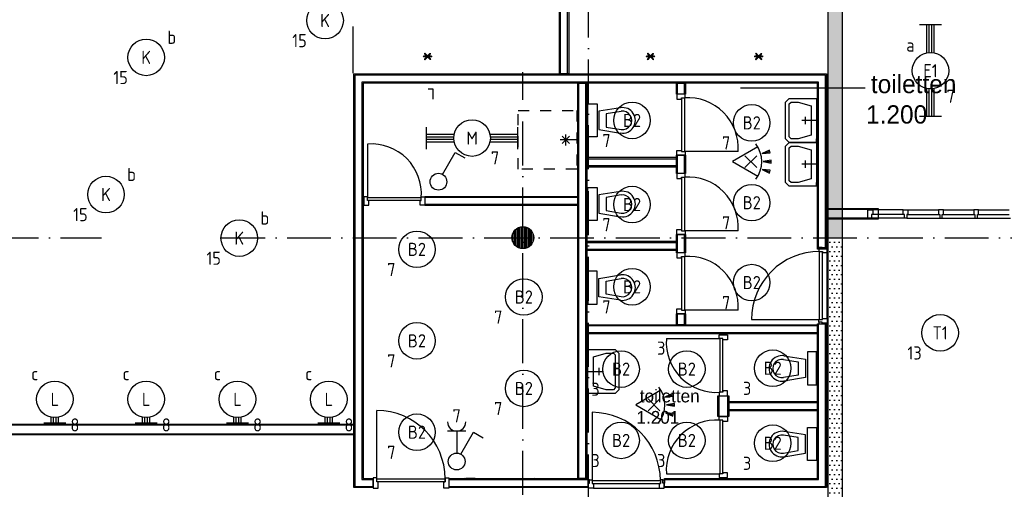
# Model space of a CAD drawing. Header units: millimetres. Extents: x 84333 to 240712, y -2244 to 84291.
# Tile 73 of 87: x 190631 to 204107, y 54336 to 60756. Entities that reach past the tile are written whole.
import ezdxf
from ezdxf.enums import TextEntityAlignment as Align

# ---------------------------------------------------------------- set-up
doc = ezdxf.new("R2010")
doc.units = ezdxf.units.MM
doc.header["$LTSCALE"] = 100
for name, pattern in [('DASHDOT', [9, 6, -1.5, 0, -1.5]), ('DASHED', [3, 1.5, -1.5]), ('HIDDEN', [9.525, 6.35, -3.175])]:
    doc.linetypes.add(name, pattern=pattern)
doc.layers.get('0').update_dxf_attribs({"linetype": 'CONTINUOUS'})
for name, color, linetype in [('AFDELING', 4, 'CONTINUOUS'), ('AL$1----_MAATVOERING', 7, 'CONTINUOUS'), ('AL$7----_STRAMIEN', 1, 'DASHDOT'), ('AL22----_BINNENWAND', 7, 'CONTINUOUS'), ('AL28----_KONSTRUKTIE', 3, 'CONTINUOUS'), ('AL32----_BINNENKOZ', 7, 'CONTINUOUS'), ('AL32----_DRAAIR', 7, 'CONTINUOUS'), ('AL32----_DRAAIRICHTING', 1, 'CONTINUOUS'), ('AL74----_INRSANITAIR', 7, 'CONTINUOUS'), ('ALXAA---_GEWBETON', 12, 'CONTINUOUS'), ('BOUW', 8, 'CONTINUOUS'), ('EB63101-_ATTRIB', 2, 'CONTINUOUS'), ('EB63102-_ATTRIB', 2, 'CONTINUOUS'), ('EL63101-_LICHT-ARM', 3, 'CONTINUOUS'), ('EL63102-_LICHT-SCH', 3, 'CONTINUOUS'), ('EL6441--_DATACOM', 3, 'CONTINUOUS'), ('EL6521--_BEWAKING', 3, 'CONTINUOUS'), ('GEBOUWLABEL', 4, 'CONTINUOUS'), ('KABELGGOOT1', 8, 'CONTINUOUS'), ('MAATV-SPARING', 1, 'CONTINUOUS')]:
    doc.layers.add(name, color=color, linetype=linetype)
doc.styles.add('1_8', font='ISO', dxfattribs={"height": 1.8})
doc.styles.add('BURO-025', font='BUROFONT.shx', dxfattribs={"height": 250})
doc.styles.get("Standard").update_dxf_attribs({"font": 'iso.shx'})
doc.styles.add('TECHNIC', font='technic_.ttf')
pattern_1 = [(8e-14, (39793.956, 199192.7), (31.75, 63.5), [0, -63.5])]

# ---------------------------------------------------------------- blocks, each defined once
blk = doc.blocks.new('EJ3T20')
at = {"color": 0}
for p, q in [((-6.25, -1.5), (-6.25, 1.5)), ((6.25, -1.5), (6.25, 1.5)), ((-6.25, 0.52), (-2.44, 0.52)), ((-6.25, 0.17), (-2.49, 0.17)), ((2.44, 0.52), (6.25, 0.52)), ((2.49, 0.17), (6.25, 0.17)), ((-6.25, -0.17), (-2.49, -0.17)), ((-6.25, -0.52), (-2.44, -0.52)), ((2.44, -0.52), (6.25, -0.52)), ((2.49, -0.17), (6.25, -0.17))]:
    blk.add_line(p, q, dxfattribs=at)
blk.add_circle((0, 0), 2.5, dxfattribs=at)
at = {"color": 0, "style": '1_8'}
for tag, flags, p in [('SCHAK', 8, (3.5, 2.75)), ('A_CODE', 8, (0, 0)), ('GROEP', 8, (-3.5, -2.75)), ('KAST', 9, (3.5, -2.75))]:
    blk.add_attdef(tag, text='', height=1.8, dxfattribs=dict(at, flags=flags)).set_placement(p, align=Align.MIDDLE)
blk = doc.blocks.new('ES3G00')
at = {"color": 0}
blk.add_circle((0, 0), 2.5, dxfattribs=at)
at = {"color": 0, "style": '1_8'}
for tag, flags, p in [('SCHAK', 8, (3.5, 2.75)), ('A_CODE', 8, (0, 0)), ('GROEP', 8, (-3.5, -2.75)), ('KAST', 9, (3.5, -2.75))]:
    blk.add_attdef(tag, text='', height=1.8, dxfattribs=dict(at, flags=flags)).set_placement(p, align=Align.MIDDLE)
blk = doc.blocks.new('ES652116')
for p, q in [((1.56, 1.09), (2.62, 1.37)), ((-0.81, -0.81), (0.81, 0.81)), ((0.81, -0.81), (-0.81, 0.81)), ((1.7, 0), (2.8, 0)), ((1.56, -1.09), (2.62, -1.37))]:
    blk.add_line(p, q)
blk.add_lwpolyline([(0.96, 2), (-2.5, 0), (0.96, -2)])
for points in [[(2.67, 1.18), (2.57, 1.56), (1.56, 1.09)], [(2.8, -0.2), (2.8, 0.2), (1.7, 0)], [(2.57, -1.56), (2.67, -1.18), (1.56, -1.09)]]:
    blk.add_lwpolyline(points, close=True)
blk.add_arc((-2.5, 0), 4, 322.8192, 37.1808)
at = {"style": '1_8'}
for tag, flags, p in [('SCHAK', 8, (3, 5.5)), ('KAST', 9, (-3, 0.5)), ('M_CODE', 9, (0, 0)), ('DOEL', 9, (-3, -2)), ('GROEP', 9, (-3, -4.5))]:
    blk.add_attdef(tag, text='', height=1.8, dxfattribs=dict(at, flags=flags)).set_placement(p, align=Align.MIDDLE_CENTER)
at = {"style": '1_8', "flags": 8}
blk.add_attdef('CODE', text='', height=1.8, dxfattribs=at).set_placement((0, 0), align=Align.MIDDLE)
blk = doc.blocks.new('SCHAK')
blk.add_lwpolyline([(0.58, 1), (2.31, 4), (3.61, 3.25)])
blk.add_circle((0, 0), 1.15)
at = {"style": '1_8'}
for tag, flags, p in [('SCHAK', 8, (3, 5.5)), ('KAST', 9, (-3, 0.5)), ('M_CODE', 9, (0, 0)), ('DOEL', 9, (-3, -2)), ('GROEP', 9, (-3, -4.5))]:
    blk.add_attdef(tag, text='', height=1.8, dxfattribs=dict(at, flags=flags)).set_placement(p, align=Align.MIDDLE_CENTER)
blk = doc.blocks.new('ES3W1A---ES3S1')
for p, q in [((1.25, 4.15), (-1.25, 4.15)), ((0, 4.15), (0, 1.15))]:
    blk.add_line(p, q)
blk.add_lwpolyline([(0.58, 1), (2.31, 4), (3.61, 3.25)])
blk.add_circle((0, 0), 1.15)
blk.add_arc((0, 5.4), 1.25, 180, 0)
at = {"style": '1_8', "flags": 9}
blk.add_attdef('VERMOGEN', text='', height=1.8, rotation=90, dxfattribs=at).set_placement((-2.5, 6.65), align=Align.MIDDLE)
at = {"style": '1_8', "width": 0.7, "flags": 8}
blk.add_attdef('TAL', text='', height=1.8, rotation=90, dxfattribs=at).set_placement((-2.5, 6.65), align=Align.MIDDLE)
at = {"style": '1_8'}
for tag, flags, p in [('SCHAK', 8, (3, 5.5)), ('KAST', 9, (-3, 0.5)), ('M_CODE', 9, (0, 0)), ('DOEL', 9, (-3, -2)), ('GROEP', 9, (-3, -4.5))]:
    blk.add_attdef(tag, text='', height=1.8, dxfattribs=dict(at, flags=flags)).set_placement(p, align=Align.MIDDLE_CENTER)
blk = doc.blocks.new('ES3G10')
for p, q in [((-3.25, -1.5), (-3.25, 1.5)), ((-3.25, 0.52), (-2.44, 0.52)), ((-3.25, 0.17), (-2.49, 0.17)), ((-3.25, -0.17), (-2.49, -0.17)), ((-3.25, -0.52), (-2.44, -0.52))]:
    blk.add_line(p, q)
blk.add_circle((0, 0), 2.5)
at = {"color": 6, "style": '1_8'}
for tag, flags, p in [('SCHAK', 8, (3.5, 2.75)), ('A_CODE', 8, (0, 0)), ('GROEP', 8, (-3.5, -2.75)), ('KAST', 9, (3.5, -2.75))]:
    blk.add_attdef(tag, text='', height=1.8, dxfattribs=dict(at, flags=flags)).set_placement(p, align=Align.MIDDLE)
blk = doc.blocks.new('A$C13e6995e')
at = {"layer": 'KABELGGOOT1'}
h = blk.add_hatch(dxfattribs=at)
h.set_pattern_fill('DOTS', color=256, scale=40, style=0)
h.set_pattern_definition(pattern_1)
h.paths.add_polyline_path([(117561, 68042), (117361, 68042), (117361, 61725), (117561, 61725)])
h.paths.add_polyline_path([(117561, 61725), (117361, 61725), (117361, 60006), (117561, 60006)])
h.paths.add_polyline_path([(117561, 69796), (117361, 69796), (117361, 68042), (117561, 68042)])
h = blk.add_hatch(dxfattribs=at)
h.set_pattern_fill('DOTS', color=256, scale=40, style=0)
h.set_pattern_definition(pattern_1)
h.paths.add_polyline_path([(117561, 60006), (117361, 60006), (117361, 57331), (117561, 57331)])
h.paths.add_polyline_path([(117561, 57331), (117361, 57331), (117361, 54515), (117561, 54515)])
at = {"layer": 'AL$1----_MAATVOERING', "color": 8}
for p, q in [((111956, 62051), (111889, 62051)), ((111956, 61912), (111956, 62051))]:
    blk.add_line(p, q, dxfattribs=at)
at = {"layer": 'AL$7----_STRAMIEN', "color": 1}
for p, q in [((93356, 60020), (107416, 60020)), ((109057, 60020), (133863, 60020))]:
    blk.add_line(p, q, dxfattribs=at)
for points in [[(114085, 56456), (114085, 79257)], [(113185, 56506), (113185, 62284)]]:
    blk.add_lwpolyline(points, dxfattribs=at)
at = {"layer": 'AL22----_BINNENWAND', "color": 8}
for p, q in [((113687, 62258), (113687, 68129)), ((113812, 68129), (113812, 62258)), ((110872, 62258), (117342, 62258)), ((110872, 56603), (110872, 62258)), ((110872, 62258), (111136, 62258)), ((117217, 62133), (110997, 62133)), ((111136, 62133), (110997, 62133)), ((110997, 62133), (110997, 56728)), ((113812, 62258), (113687, 62258)), ((113937, 56728), (113937, 62133)), ((113937, 62133), (114062, 62133)), ((114062, 62133), (114062, 56728)), ((115287, 61981), (115287, 62133)), ((115287, 62133), (115412, 62133)), ((115412, 62133), (115412, 61981)), ((117217, 59861), (117217, 62133)), ((117342, 62258), (117342, 59861)), ((115412, 61981), (115287, 61981)), ((115287, 61115), (114062, 61115)), ((114062, 61115), (114062, 60990)), ((115287, 60897), (115287, 61147)), ((115287, 61147), (115412, 61147)), ((115287, 60990), (115287, 61115)), ((115412, 61147), (115412, 60897)), ((114062, 60990), (115287, 60990)), ((115412, 60897), (115287, 60897)), ((111844, 60583), (111844, 60458)), ((111844, 60583), (113937, 60583)), ((113937, 60458), (111844, 60458)), ((117355, 60271), (117355, 60421)), ((117355, 60421), (118046, 60421)), ((118046, 60421), (118046, 60271)), ((118046, 60271), (117355, 60271)), ((114062, 59971), (115287, 59971)), ((114062, 59846), (114062, 59971)), ((115287, 59813), (115287, 60063)), ((115287, 60063), (115412, 60063)), ((115287, 59971), (115287, 59846)), ((115412, 60063), (115412, 59813)), ((115287, 59846), (114062, 59846)), ((117342, 59861), (117217, 59861)), ((115412, 59813), (115287, 59813)), ((115287, 58828), (115287, 58979)), ((115287, 58979), (115412, 58979)), ((115412, 58979), (115412, 58828)), ((114062, 58703), (114062, 58828)), ((114062, 58828), (117217, 58828)), ((115412, 58828), (115287, 58828)), ((117217, 56728), (117217, 58841)), ((117217, 58841), (117342, 58841)), ((117217, 58828), (117217, 58703)), ((117342, 58841), (117342, 56603)), ((117217, 58703), (114062, 58703)), ((115855, 57574), (115855, 57857)), ((115855, 57857), (116005, 57857)), ((116005, 57857), (116005, 57574)), ((116005, 57653), (116005, 57778)), ((116005, 57778), (117217, 57778)), ((117217, 57778), (117217, 57653)), ((116005, 57574), (115855, 57574)), ((117217, 57653), (116005, 57653)), ((98969, 57476), (110872, 57470)), ((110872, 57470), (110872, 57320)), ((110872, 57320), (98969, 57326)), ((111138, 56603), (110872, 56603)), ((110997, 56728), (111138, 56728)), ((111136, 56603), (111136, 56728)), ((112170, 56728), (112170, 56603)), ((114075, 56603), (112170, 56603)), ((112172, 56728), (114075, 56728)), ((112530, 56728), (112405, 56728)), ((114062, 56728), (113937, 56728)), ((114075, 56728), (114075, 56603)), ((115125, 56728), (117217, 56728)), ((115125, 56603), (115125, 56728)), ((117342, 56603), (115125, 56603))]:
    blk.add_line(p, q, dxfattribs=at)
at = {"layer": 'AL22----_BINNENWAND', "color": 8, "linetype": 'Continuous'}
for p, q in [((113702, 62258), (113702, 68129)), ((113797, 62258), (113797, 68129)), ((117327, 62243), (110887, 62243)), ((111136, 62243), (110887, 62243)), ((110887, 62243), (110887, 56618)), ((117232, 62148), (110982, 62148)), ((111136, 62148), (110982, 62148)), ((110982, 62148), (110982, 56713)), ((113952, 56728), (113952, 62133)), ((114047, 56728), (114047, 62133)), ((115302, 61981), (115302, 62133)), ((115397, 61981), (115397, 62133)), ((117232, 59861), (117232, 62148)), ((117327, 59861), (117327, 62243)), ((114062, 61100), (115287, 61100)), ((115302, 60897), (115302, 61147)), ((115397, 60897), (115397, 61147)), ((114062, 61005), (115287, 61005)), ((113937, 60568), (111844, 60568)), ((113937, 60473), (111844, 60473)), ((118046, 60406), (117355, 60406)), ((118046, 60286), (117355, 60286)), ((115302, 59813), (115302, 60063)), ((115397, 59813), (115397, 60063)), ((114062, 59956), (115287, 59956)), ((114062, 59861), (115287, 59861)), ((115302, 58828), (115302, 58979)), ((115397, 58828), (115397, 58979)), ((117217, 58813), (114062, 58813)), ((117232, 56713), (117232, 58841)), ((117327, 56618), (117327, 58841)), ((117217, 58718), (114062, 58718)), ((115870, 57574), (115870, 57857)), ((115990, 57574), (115990, 57857)), ((117217, 57763), (116005, 57763)), ((117217, 57668), (116005, 57668)), ((110872, 57455), (98969, 57461)), ((110872, 57335), (98969, 57341)), ((110887, 56618), (111136, 56618)), ((110982, 56713), (111136, 56713)), ((112170, 56713), (114075, 56713)), ((112172, 56618), (114075, 56618)), ((115125, 56713), (117232, 56713)), ((115125, 56618), (117327, 56618))]:
    blk.add_line(p, q, dxfattribs=at)
at = {"layer": 'AL22----_BINNENWAND', "color": 8, "linetype": 'HIDDEN'}
blk.add_line((110860, 62270), (110860, 68022), dxfattribs=at)
at = {"layer": 'AL28----_KONSTRUKTIE', "color": 8}
blk.add_circle((113185, 60020), 150, dxfattribs=at)
at = {"layer": 'AL32----_BINNENKOZ', "color": 8}
for p, q in [((115407, 61981), (115293, 61981)), ((115293, 61981), (115293, 61914)), ((115293, 61914), (115356, 61914)), ((115356, 61931), (115356, 61197)), ((115356, 61914), (115356, 61931)), ((115356, 61931), (115407, 61931)), ((115396, 61931), (115396, 61197)), ((115407, 61931), (115407, 61981)), ((115293, 61147), (115293, 61214)), ((115293, 61214), (115356, 61214)), ((115356, 61214), (115356, 61197)), ((115356, 61197), (115407, 61197)), ((115407, 61197), (115407, 61147)), ((115407, 61147), (115293, 61147)), ((115407, 60897), (115293, 60897)), ((115293, 60897), (115293, 60830)), ((115293, 60830), (115356, 60830)), ((115356, 60847), (115356, 60113)), ((115356, 60830), (115356, 60847)), ((115356, 60847), (115407, 60847)), ((115396, 60847), (115396, 60113)), ((115407, 60847), (115407, 60897)), ((111010, 60577), (111010, 60463)), ((111060, 60577), (111010, 60577)), ((111060, 60526), (111060, 60577)), ((111794, 60566), (111060, 60566)), ((111794, 60526), (111060, 60526)), ((111077, 60526), (111060, 60526)), ((111077, 60463), (111077, 60526)), ((111777, 60463), (111777, 60526)), ((111777, 60526), (111794, 60526)), ((111794, 60526), (111794, 60577)), ((111794, 60577), (111844, 60577)), ((111010, 60463), (111077, 60463)), ((111844, 60463), (111777, 60463)), ((117906, 60379), (117906, 60402)), ((117906, 60402), (117973, 60402)), ((117906, 60312), (117906, 60379)), ((117906, 60379), (117906, 60379)), ((118389, 60402), (117973, 60402)), ((117973, 60402), (117973, 60339)), ((118389, 60339), (118389, 60402)), ((118389, 60402), (118456, 60402)), ((118456, 60402), (118456, 60339)), ((118456, 60402), (118873, 60402)), ((118940, 60402), (118873, 60402)), ((118873, 60402), (118873, 60339)), ((118940, 60402), (119356, 60402)), ((118940, 60339), (118940, 60402)), ((119423, 60402), (119356, 60402)), ((119356, 60402), (119356, 60339)), ((119423, 60339), (119423, 60402)), ((119423, 60402), (119840, 60402)), ((117906, 60288), (117906, 60312)), ((117906, 60312), (117906, 60312)), ((117956, 60288), (117906, 60288)), ((117973, 60339), (117956, 60339)), ((117956, 60339), (117956, 60288)), ((118406, 60288), (117956, 60288)), ((118389, 60339), (117973, 60339)), ((118406, 60339), (118389, 60339)), ((118406, 60288), (118406, 60339)), ((118439, 60288), (118406, 60288)), ((118439, 60288), (118406, 60288)), ((118456, 60339), (118439, 60339)), ((118439, 60339), (118439, 60288)), ((118439, 60288), (118890, 60288)), ((118456, 60339), (118873, 60339)), ((118873, 60339), (118890, 60339)), ((118890, 60339), (118890, 60288)), ((118890, 60288), (118923, 60288)), ((118890, 60288), (118923, 60288)), ((118923, 60288), (118923, 60339)), ((118923, 60339), (118940, 60339)), ((118923, 60288), (119373, 60288)), ((118940, 60339), (119356, 60339)), ((119356, 60339), (119373, 60339)), ((119373, 60339), (119373, 60288)), ((119373, 60288), (119406, 60288)), ((119373, 60288), (119406, 60288)), ((119406, 60288), (119406, 60339)), ((119406, 60339), (119423, 60339)), ((119406, 60288), (119857, 60288)), ((119423, 60339), (119840, 60339)), ((115293, 60063), (115293, 60130)), ((115293, 60130), (115356, 60130)), ((115356, 60130), (115356, 60113)), ((115356, 60113), (115407, 60113)), ((115407, 60113), (115407, 60063)), ((115407, 60063), (115293, 60063)), ((117236, 59868), (117236, 59891)), ((117236, 59891), (117280, 59891)), ((117236, 59868), (117236, 59833)), ((117280, 59868), (117236, 59868)), ((117280, 59891), (117280, 59868)), ((117350, 59883), (117280, 59883)), ((117280, 59883), (117280, 59868)), ((117350, 59816), (117350, 59883)), ((115407, 59813), (115293, 59813)), ((115293, 59813), (115293, 59746)), ((115293, 59746), (115356, 59746)), ((115356, 59763), (115356, 59029)), ((115356, 59746), (115356, 59763)), ((115356, 59763), (115407, 59763)), ((115396, 59763), (115396, 59029)), ((115407, 59763), (115407, 59813)), ((117236, 59833), (117287, 59833)), ((117247, 58899), (117247, 59833)), ((117287, 59833), (117287, 59816)), ((117287, 58899), (117287, 59833)), ((117287, 59816), (117350, 59816)), ((115293, 58979), (115293, 59046)), ((115293, 59046), (115356, 59046)), ((115356, 59046), (115356, 59029)), ((115356, 59029), (115407, 59029)), ((115407, 59029), (115407, 58979)), ((115407, 58979), (115293, 58979)), ((117236, 58864), (117236, 58899)), ((117236, 58899), (117287, 58899)), ((117287, 58899), (117287, 58916)), ((117287, 58916), (117350, 58916)), ((117350, 58916), (117350, 58849)), ((117236, 58864), (117236, 58841)), ((117280, 58864), (117236, 58864)), ((117236, 58841), (117280, 58841)), ((117280, 58841), (117280, 58864)), ((117280, 58849), (117280, 58864)), ((117350, 58849), (117280, 58849)), ((115873, 58691), (115987, 58691)), ((115873, 58641), (115873, 58691)), ((115924, 58641), (115873, 58641)), ((115884, 57907), (115884, 58641)), ((115924, 57907), (115924, 58641)), ((115924, 58624), (115924, 58641)), ((115987, 58624), (115924, 58624)), ((115987, 58691), (115987, 58624)), ((115924, 57907), (115873, 57907)), ((115873, 57907), (115873, 57857)), ((115873, 57857), (115987, 57857)), ((115987, 57924), (115924, 57924)), ((115924, 57924), (115924, 57907)), ((115987, 57857), (115987, 57924)), ((115873, 57574), (115987, 57574)), ((115873, 57524), (115873, 57574)), ((115987, 57574), (115987, 57507)), ((115924, 57524), (115873, 57524)), ((115884, 56790), (115884, 57524)), ((115924, 56790), (115924, 57524)), ((115924, 57507), (115924, 57524)), ((115987, 57507), (115924, 57507)), ((115924, 56790), (115873, 56790)), ((115873, 56790), (115873, 56740)), ((115873, 56740), (115987, 56740)), ((115987, 56807), (115924, 56807)), ((115924, 56807), (115924, 56790)), ((115987, 56740), (115987, 56807)), ((111186, 56735), (111136, 56735)), ((111136, 56735), (111136, 56596)), ((111186, 56684), (111186, 56735)), ((111186, 56724), (112120, 56724)), ((111186, 56684), (111186, 56724)), ((111186, 56724), (112120, 56724)), ((112120, 56684), (111186, 56684)), ((111203, 56684), (111186, 56684)), ((111203, 56596), (111203, 56684)), ((112103, 56684), (112120, 56684)), ((112103, 56596), (112103, 56684)), ((112120, 56684), (112120, 56735)), ((112120, 56735), (112170, 56735)), ((112120, 56724), (112120, 56684)), ((112170, 56735), (112170, 56596)), ((114098, 56709), (114075, 56709)), ((114075, 56709), (114075, 56665)), ((114075, 56665), (114098, 56665)), ((114083, 56595), (114083, 56665)), ((114083, 56665), (114098, 56665)), ((114098, 56709), (114133, 56709)), ((114098, 56665), (114098, 56709)), ((114133, 56709), (114133, 56658)), ((114133, 56698), (115067, 56698)), ((114133, 56658), (114150, 56658)), ((114133, 56658), (115067, 56658)), ((114150, 56658), (114150, 56595)), ((115067, 56658), (115050, 56658)), ((115050, 56658), (115050, 56595)), ((115102, 56709), (115067, 56709)), ((115067, 56709), (115067, 56658)), ((115102, 56709), (115125, 56709)), ((115102, 56665), (115102, 56709)), ((115125, 56665), (115102, 56665)), ((115117, 56665), (115102, 56665)), ((115117, 56595), (115117, 56665)), ((115125, 56709), (115125, 56665)), ((111136, 56596), (111203, 56596)), ((112170, 56596), (112103, 56596)), ((114150, 56595), (114083, 56595)), ((115050, 56595), (115117, 56595))]:
    blk.add_line(p, q, dxfattribs=at)
at = {"layer": 'AL32----_BINNENKOZ', "color": 8, "linetype": 'Continuous'}
for p, q in [((117350, 58916), (117350, 59816)), ((114150, 56595), (115050, 56595))]:
    blk.add_line(p, q, dxfattribs=at)
at = {"layer": 'AL32----_DRAAIR', "color": 8}
for p, q in [((111060, 61300), (111060, 60566)), ((116130, 61197), (115396, 61197)), ((116130, 60113), (115396, 60113)), ((116130, 59029), (115396, 59029)), ((116313, 58899), (117247, 58899)), ((115150, 58641), (115884, 58641)), ((114133, 57632), (114133, 56698))]:
    blk.add_line(p, q, dxfattribs=at)
for centre, radius, start, end in [((115446, 61247), 686, 355.8145, 94.1855), ((111110, 60616), 686, 355.8145, 94.1855), ((115446, 60163), 686, 355.8145, 94.1855), ((115446, 59079), 686, 355.8145, 94.1855), ((117247, 58899), 934, 90, 180), ((115834, 58590), 686, 175.8145, 274.1855), ((114133, 56698), 934, 0, 90)]:
    blk.add_arc(centre, radius, start, end, dxfattribs=at)
at = {"layer": 'AL32----_DRAAIRICHTING', "color": 8}
for p, q in [((111186, 56724), (111186, 57658)), ((115150, 56790), (115884, 56790))]:
    blk.add_line(p, q, dxfattribs=at)
for centre, radius, start, end in [((111186, 56724), 934, 0, 90), ((115834, 56840), 686, 85.8145, 184.1855)]:
    blk.add_arc(centre, radius, start, end, dxfattribs=at)
at = {"layer": 'AL74----_INRSANITAIR', "color": 8, "linetype": 'Continuous'}
for p, q in [((116780, 61873), (116830, 61923)), ((116780, 61373), (116780, 61873)), ((116830, 61923), (116955, 61923)), ((116830, 61848), (116855, 61873)), ((116855, 61873), (116855, 61873)), ((116855, 61873), (116955, 61873)), ((116955, 61923), (117205, 61923)), ((116955, 61873), (117130, 61823)), ((117205, 61923), (117205, 61323)), ((114075, 61849), (114200, 61849)), ((114075, 61399), (114075, 61849)), ((114200, 61849), (114200, 61399)), ((114522, 61796), (114225, 61749)), ((114225, 61749), (114225, 61499)), ((114530, 61747), (114325, 61714)), ((116830, 61398), (116830, 61848)), ((116830, 61848), (116830, 61848)), ((117130, 61823), (117130, 61423)), ((114325, 61714), (114325, 61533)), ((114225, 61499), (114522, 61451)), ((114325, 61533), (114530, 61500)), ((114650, 61574), (114650, 61574)), ((113922, 61357), (113697, 61357)), ((113822, 61307), (113722, 61407)), ((113722, 61307), (113822, 61407)), ((113772, 61282), (113772, 61432)), ((114200, 61399), (114075, 61399)), ((114475, 61449), (114475, 61449)), ((116830, 61323), (116780, 61373)), ((116780, 61273), (116830, 61323)), ((116855, 61373), (116830, 61398)), ((116830, 61398), (116830, 61398)), ((116830, 61323), (116955, 61323)), ((116955, 61323), (116830, 61323)), ((116955, 61373), (116855, 61373)), ((116855, 61373), (116855, 61373)), ((117130, 61423), (116955, 61373)), ((116955, 61323), (117205, 61323)), ((117205, 61323), (116955, 61323)), ((117205, 61323), (117205, 61373)), ((117205, 61323), (117205, 60723)), ((116780, 60773), (116780, 61273)), ((116830, 61248), (116855, 61273)), ((116830, 60798), (116830, 61248)), ((116830, 61248), (116830, 61248)), ((116855, 61273), (116855, 61273)), ((116855, 61273), (116955, 61273)), ((116955, 61273), (117130, 61223)), ((117130, 61223), (117130, 60823)), ((116855, 60773), (116830, 60798)), ((116830, 60798), (116830, 60798)), ((117130, 60823), (116955, 60773)), ((114075, 60705), (114200, 60705)), ((114075, 60255), (114075, 60705)), ((114200, 60705), (114200, 60255)), ((114522, 60653), (114225, 60605)), ((116830, 60723), (116780, 60773)), ((116955, 60723), (116830, 60723)), ((116955, 60773), (116855, 60773)), ((116855, 60773), (116855, 60773)), ((117205, 60723), (116955, 60723)), ((117205, 60723), (117205, 60773)), ((114225, 60605), (114225, 60355)), ((114530, 60604), (114325, 60571)), ((114325, 60571), (114325, 60390)), ((114325, 60390), (114530, 60357)), ((114650, 60430), (114650, 60430)), ((114200, 60255), (114075, 60255)), ((114225, 60355), (114522, 60307)), ((114475, 60305), (114475, 60305)), ((114200, 59562), (114075, 59562)), ((114075, 59562), (114075, 59112)), ((114200, 59112), (114200, 59562)), ((114225, 59462), (114522, 59510)), ((114225, 59212), (114225, 59462)), ((114325, 59427), (114530, 59460)), ((114475, 59512), (114475, 59512)), ((114679, 59486), (114679, 59486)), ((114325, 59246), (114325, 59427)), ((114522, 59164), (114225, 59212)), ((114530, 59213), (114325, 59246)), ((114075, 59112), (114200, 59112)), ((114075, 58491), (114325, 58491)), ((114075, 57891), (114075, 58491)), ((114075, 58491), (114075, 58441)), ((114325, 58491), (114450, 58491)), ((114450, 58491), (114500, 58441)), ((114150, 58391), (114325, 58441)), ((114150, 57991), (114150, 58391)), ((114325, 58441), (114425, 58441)), ((114425, 58441), (114425, 58441)), ((114425, 58441), (114450, 58416)), ((114450, 58416), (114450, 58416)), ((114450, 58416), (114450, 57966)), ((114500, 58441), (114500, 57941)), ((116750, 58356), (116955, 58323)), ((116758, 58405), (117055, 58357)), ((117055, 58357), (117055, 58107)), ((117205, 58457), (117080, 58457)), ((117080, 58457), (117080, 58007)), ((117205, 58007), (117205, 58457)), ((116955, 58323), (116955, 58142)), ((116630, 58182), (116630, 58182)), ((116955, 58142), (116750, 58109)), ((117055, 58107), (116758, 58059)), ((114325, 57941), (114150, 57991)), ((114450, 57966), (114425, 57941)), ((114450, 57966), (114450, 57966)), ((116805, 58057), (116805, 58057)), ((117080, 58007), (117205, 58007)), ((114325, 57891), (114075, 57891)), ((114425, 57941), (114325, 57941)), ((114450, 57891), (114325, 57891)), ((114425, 57941), (114425, 57941)), ((114500, 57941), (114450, 57891)), ((117080, 56973), (117080, 57423)), ((117080, 57423), (117205, 57423)), ((117205, 57423), (117205, 56973)), ((116955, 57289), (116750, 57322)), ((117055, 57323), (116758, 57371)), ((116805, 57373), (116805, 57373)), ((116955, 57108), (116955, 57289)), ((117055, 57073), (117055, 57323)), ((116630, 57248), (116630, 57248)), ((116750, 57075), (116955, 57108)), ((116758, 57025), (117055, 57073)), ((117205, 56973), (117080, 56973))]:
    blk.add_line(p, q, dxfattribs=at)
at = {"layer": 'AL74----_INRSANITAIR', "color": 8, "linetype": 'DASHED'}
for p, q in [((113122, 60957), (113122, 61757)), ((113122, 61757), (113922, 61757)), ((113922, 61757), (113922, 60957)), ((113922, 60957), (113122, 60957)), ((112392, 56740), (112392, 56740)), ((113342, 56740), (113342, 56740))]:
    blk.add_line(p, q, dxfattribs=at)
at = {"layer": 'AL74----_INRSANITAIR', "color": 8, "linetype": 'Continuous'}
for points in [[(117205, 61623), (117005, 61623)], [(117055, 61573), (117055, 61673)], [(117055, 60973), (117055, 61073)], [(117205, 61023), (117005, 61023)], [(114225, 58241), (114225, 58141)], [(114075, 58191), (114275, 58191)]]:
    blk.add_lwpolyline(points, dxfattribs=at)
for centre, radius, start, end in [((114550, 61624), 175, 260.8673, 99.1327), ((114550, 61624), 125, 260.8673, 99.1327), ((114550, 60480), 175, 260.8673, 99.1327), ((114550, 60480), 125, 260.8673, 99.1327), ((114550, 59337), 175, 260.8673, 99.1327), ((114550, 59337), 125, 260.8673, 99.1327), ((116730, 58232), 175, 80.8673, 279.1327), ((116730, 58232), 125, 80.8673, 279.1327), ((116730, 57198), 175, 80.8673, 279.1327), ((116730, 57198), 125, 80.8673, 279.1327)]:
    blk.add_arc(centre, radius, start, end, dxfattribs=at)
at = {"layer": 'ALXAA---_GEWBETON', "color": 8}
for p, q in [((113065, 59930), (113065, 60110)), ((113085, 59908), (113085, 60132)), ((113105, 59893), (113105, 60147)), ((113125, 59883), (113125, 60158)), ((113145, 59875), (113145, 60165)), ((113165, 59871), (113165, 60169)), ((113185, 59870), (113185, 60170)), ((113205, 59871), (113205, 60169)), ((113225, 59875), (113225, 60165)), ((113245, 59883), (113245, 60158)), ((113265, 59893), (113265, 60147)), ((113285, 59908), (113285, 60132)), ((113305, 59930), (113305, 60110)), ((113045, 59966), (113045, 60074)), ((113325, 59966), (113325, 60074))]:
    blk.add_line(p, q, dxfattribs=at)
at = {"layer": 'GEBOUWLABEL', "color": 7}
blk.add_line((117871, 62063), (116165, 62063), dxfattribs=at)
at = {"layer": 'KABELGGOOT1'}
for p, q in [((117561, 54481, 2750), (117561, 71401, 2750)), ((117361, 71126, 2750), (117361, 54481, 2750))]:
    blk.add_line(p, q, dxfattribs=at)
at = {"layer": 'AFDELING', "color": 8, "style": 'TECHNIC'}
for p in [(92219, 54468), (58038, 41625), (88108, 41444)]:
    blk.add_attdef('VIDE', text='', height=500, dxfattribs=at).set_placement(p, align=Align.CENTER)
blk.add_attdef('VIDE', text='', height=500, rotation=90, dxfattribs=at).set_placement((75129, 25766), align=Align.CENTER)
at = {"layer": 'BOUW', "style": 'BURO-025'}
for s, height, p in [('toiletten', 250, (117948, 61996)), ('1.200', 250, (117882, 61580)), ('toiletten', 175, (114785, 57768)), ('1.201', 175, (114740, 57476))]:
    blk.add_text(s, height=height, dxfattribs=at).set_placement(p)
at = {"layer": 'MAATV-SPARING', "color": 8, "text_generation_flag": 4}
for p in [(111798, 62604), (114849, 62604), (116330, 62604)]:
    blk.add_text('*', height=270, dxfattribs=at).set_placement(p)

msp = doc.modelspace()

# ---------------------------------------------------------------- block references
at = {"layer": 'EL63101-_LICHT-ARM'}
ref = msp.add_blockref('ES3G00', (194811, 60745, 2900), dxfattribs=dict(at, xscale=100, yscale=100, zscale=100))
ref.add_attrib('A_CODE', 'K', dxfattribs={"layer": 'EB63101-_ATTRIB', "color": 1, "height": 180, "style": '1_8', "flags": 8}).set_placement((194811, 60745, 2900), align=Align.MIDDLE)
ref.add_attrib('GROEP', '15', dxfattribs={"layer": 'EB63101-_ATTRIB', "color": 1, "height": 180, "style": '1_8', "flags": 8}).set_placement((194461, 60470, 2900), align=Align.MIDDLE)
ref.add_attrib('SCHAK', 'b', dxfattribs={"layer": 'EB63101-_ATTRIB', "color": 1, "height": 180, "style": '1_8', "flags": 8}).set_placement((195161, 61020, 2900), align=Align.MIDDLE)
ref = msp.add_blockref('ES3G00', (192362, 60241, 2900), dxfattribs=dict(at, xscale=100, yscale=100, zscale=100))
ref.add_attrib('A_CODE', 'K', dxfattribs={"layer": 'EB63101-_ATTRIB', "color": 1, "height": 180, "style": '1_8', "flags": 8}).set_placement((192362, 60241, 2900), align=Align.MIDDLE)
ref.add_attrib('GROEP', '15', dxfattribs={"layer": 'EB63101-_ATTRIB', "color": 1, "height": 180, "style": '1_8', "flags": 8}).set_placement((192012, 59966, 2900), align=Align.MIDDLE)
ref.add_attrib('SCHAK', 'b', dxfattribs={"layer": 'EB63101-_ATTRIB', "color": 1, "height": 180, "style": '1_8', "flags": 8}).set_placement((192712, 60516, 2900), align=Align.MIDDLE)
ref = msp.add_blockref('EJ3T20', (203097, 60059, 3500), dxfattribs=dict(at, xscale=100, yscale=100, zscale=100, rotation=90))
ref.add_attrib('A_CODE', 'E1', dxfattribs={"layer": 'EB63101-_ATTRIB', "color": 1, "height": 180, "style": '1_8', "flags": 8}).set_placement((203097, 60059, 3500), align=Align.MIDDLE)
ref.add_attrib('GROEP', '7', dxfattribs={"layer": 'EB63101-_ATTRIB', "color": 1, "height": 180, "style": '1_8', "flags": 8}).set_placement((203372, 59709, 3500), align=Align.MIDDLE)
ref.add_attrib('SCHAK', 'a', dxfattribs={"layer": 'EB63101-_ATTRIB', "color": 1, "height": 180, "style": '1_8', "flags": 8}).set_placement((202822, 60409, 3500), align=Align.MIDDLE)
ref = msp.add_blockref('ES3G00', (199012, 59379, 3900), dxfattribs=dict(at, xscale=100, yscale=100, zscale=100))
ref.add_attrib('A_CODE', 'B2', dxfattribs={"layer": 'EB63101-_ATTRIB', "color": 1, "height": 180, "style": '1_8', "flags": 8}).set_placement((199012, 59379, 3900), align=Align.MIDDLE)
ref.add_attrib('GROEP', '7', dxfattribs={"layer": 'EB63101-_ATTRIB', "color": 1, "height": 180, "style": '1_8', "flags": 8}).set_placement((198662, 59104, 3900), align=Align.MIDDLE)
ref = msp.add_blockref('ES3G00', (200650, 59346, 3900), dxfattribs=dict(at, xscale=100, yscale=100, zscale=100))
ref.add_attrib('A_CODE', 'B2', dxfattribs={"layer": 'EB63101-_ATTRIB', "color": 1, "height": 180, "style": '1_8', "flags": 8}).set_placement((200650, 59346, 3900), align=Align.MIDDLE)
ref.add_attrib('GROEP', '7', dxfattribs={"layer": 'EB63101-_ATTRIB', "color": 1, "height": 180, "style": '1_8', "flags": 8}).set_placement((200300, 59071, 3900), align=Align.MIDDLE)
ref = msp.add_blockref('EJ3T20', (196823, 59138), dxfattribs=dict(at, xscale=100, yscale=100, zscale=100))
ref.add_attrib('A_CODE', 'M', dxfattribs={"layer": '0', "color": 10, "height": 180, "style": '1_8', "flags": 8}).set_placement((196823, 59138), align=Align.MIDDLE)
ref.add_attrib('GROEP', '7', dxfattribs={"layer": '0', "color": 10, "height": 180, "style": '1_8', "flags": 8}).set_placement((197137, 58866), align=Align.MIDDLE)
ref = msp.add_blockref('ES3G00', (191812, 58366, 2900), dxfattribs=dict(at, xscale=100, yscale=100, zscale=100))
ref.add_attrib('A_CODE', 'K', dxfattribs={"layer": 'EB63101-_ATTRIB', "color": 1, "height": 180, "style": '1_8', "flags": 8}).set_placement((191812, 58366, 2900), align=Align.MIDDLE)
ref.add_attrib('GROEP', '15', dxfattribs={"layer": 'EB63101-_ATTRIB', "color": 1, "height": 180, "style": '1_8', "flags": 8}).set_placement((191462, 58091, 2900), align=Align.MIDDLE)
ref.add_attrib('SCHAK', 'b', dxfattribs={"layer": 'EB63101-_ATTRIB', "color": 1, "height": 180, "style": '1_8', "flags": 8}).set_placement((192162, 58641, 2900), align=Align.MIDDLE)
ref = msp.add_blockref('ES3G00', (200650, 58254, 3900), dxfattribs=dict(at, xscale=100, yscale=100, zscale=100))
ref.add_attrib('A_CODE', 'B2', dxfattribs={"layer": 'EB63101-_ATTRIB', "color": 1, "height": 180, "style": '1_8', "flags": 8}).set_placement((200650, 58254, 3900), align=Align.MIDDLE)
ref.add_attrib('GROEP', '7', dxfattribs={"layer": 'EB63101-_ATTRIB', "color": 1, "height": 180, "style": '1_8', "flags": 8}).set_placement((200300, 57979, 3900), align=Align.MIDDLE)
ref = msp.add_blockref('ES3G00', (199012, 58229, 3900), dxfattribs=dict(at, xscale=100, yscale=100, zscale=100))
ref.add_attrib('A_CODE', 'B2', dxfattribs={"layer": 'EB63101-_ATTRIB', "color": 1, "height": 180, "style": '1_8', "flags": 8}).set_placement((199012, 58229, 3900), align=Align.MIDDLE)
ref.add_attrib('GROEP', '7', dxfattribs={"layer": 'EB63101-_ATTRIB', "color": 1, "height": 180, "style": '1_8', "flags": 8}).set_placement((198662, 57954, 3900), align=Align.MIDDLE)
ref = msp.add_blockref('ES3G00', (193636, 57770, 2900), dxfattribs=dict(at, xscale=100, yscale=100, zscale=100))
ref.add_attrib('A_CODE', 'K', dxfattribs={"layer": 'EB63101-_ATTRIB', "color": 1, "height": 180, "style": '1_8', "flags": 8}).set_placement((193636, 57770, 2900), align=Align.MIDDLE)
ref.add_attrib('GROEP', '15', dxfattribs={"layer": 'EB63101-_ATTRIB', "color": 1, "height": 180, "style": '1_8', "flags": 8}).set_placement((193286, 57495, 2900), align=Align.MIDDLE)
ref.add_attrib('SCHAK', 'b', dxfattribs={"layer": 'EB63101-_ATTRIB', "color": 1, "height": 180, "style": '1_8', "flags": 8}).set_placement((193986, 58045, 2900), align=Align.MIDDLE)
ref = msp.add_blockref('ES3G00', (196068, 57616, 3900), dxfattribs=dict(at, xscale=100, yscale=100, zscale=100))
ref.add_attrib('A_CODE', 'B2', dxfattribs={"layer": 'EB63101-_ATTRIB', "color": 1, "height": 180, "style": '1_8', "flags": 8}).set_placement((196068, 57616, 3900), align=Align.MIDDLE)
ref.add_attrib('GROEP', '7', dxfattribs={"layer": 'EB63101-_ATTRIB', "color": 1, "height": 180, "style": '1_8', "flags": 8}).set_placement((195718, 57341, 3900), align=Align.MIDDLE)
ref = msp.add_blockref('ES3G00', (200650, 57162, 3900), dxfattribs=dict(at, xscale=100, yscale=100, zscale=100))
ref.add_attrib('A_CODE', 'B2', dxfattribs={"layer": 'EB63101-_ATTRIB', "color": 1, "height": 180, "style": '1_8', "flags": 8}).set_placement((200650, 57162, 3900), align=Align.MIDDLE)
ref.add_attrib('GROEP', '7', dxfattribs={"layer": 'EB63101-_ATTRIB', "color": 1, "height": 180, "style": '1_8', "flags": 8}).set_placement((200300, 56887, 3900), align=Align.MIDDLE)
ref = msp.add_blockref('ES3G00', (199012, 57104, 3900), dxfattribs=dict(at, xscale=100, yscale=100, zscale=100))
ref.add_attrib('A_CODE', 'B2', dxfattribs={"layer": 'EB63101-_ATTRIB', "color": 1, "height": 180, "style": '1_8', "flags": 8}).set_placement((199012, 57104, 3900), align=Align.MIDDLE)
ref.add_attrib('GROEP', '7', dxfattribs={"layer": 'EB63101-_ATTRIB', "color": 1, "height": 180, "style": '1_8', "flags": 8}).set_placement((198662, 56829, 3900), align=Align.MIDDLE)
ref = msp.add_blockref('ES3G00', (197531, 56965, 3900), dxfattribs=dict(at, xscale=100, yscale=100, zscale=100))
ref.add_attrib('A_CODE', 'B2', dxfattribs={"layer": 'EB63101-_ATTRIB', "color": 1, "height": 180, "style": '1_8', "flags": 8}).set_placement((197531, 56965, 3900), align=Align.MIDDLE)
ref.add_attrib('GROEP', '7', dxfattribs={"layer": 'EB63101-_ATTRIB', "color": 1, "height": 180, "style": '1_8', "flags": 8}).set_placement((197181, 56690, 3900), align=Align.MIDDLE)
ref = msp.add_blockref('ES3G00', (196068, 56366, 3900), dxfattribs=dict(at, xscale=100, yscale=100, zscale=100))
ref.add_attrib('A_CODE', 'B2', dxfattribs={"layer": 'EB63101-_ATTRIB', "color": 1, "height": 180, "style": '1_8', "flags": 8}).set_placement((196068, 56366, 3900), align=Align.MIDDLE)
ref.add_attrib('GROEP', '7', dxfattribs={"layer": 'EB63101-_ATTRIB', "color": 1, "height": 180, "style": '1_8', "flags": 8}).set_placement((195718, 56091, 3900), align=Align.MIDDLE)
ref = msp.add_blockref('ES3G00', (203229, 56475, 3500), dxfattribs=dict(at, xscale=100, yscale=100, zscale=100))
ref.add_attrib('A_CODE', 'T1', dxfattribs={"layer": 'EB63101-_ATTRIB', "color": 1, "height": 180, "style": '1_8', "flags": 8}).set_placement((203229, 56475, 3500), align=Align.MIDDLE)
ref.add_attrib('GROEP', '13', dxfattribs={"layer": 'EB63101-_ATTRIB', "color": 1, "height": 180, "style": '1_8', "flags": 8}).set_placement((202879, 56200, 3500), align=Align.MIDDLE)
ref = msp.add_blockref('ES3G00', (199762, 55979, 3900), dxfattribs=dict(at, xscale=100, yscale=100, zscale=100))
ref.add_attrib('A_CODE', 'B2', dxfattribs={"layer": 'EB63101-_ATTRIB', "color": 1, "height": 180, "style": '1_8', "flags": 8}).set_placement((199762, 55979, 3900), align=Align.MIDDLE)
ref.add_attrib('GROEP', '3', dxfattribs={"layer": 'EB63101-_ATTRIB', "color": 1, "height": 180, "style": '1_8', "flags": 8}).set_placement((199412, 56266, 3900), align=Align.MIDDLE)
ref = msp.add_blockref('ES3G00', (198862, 55979, 3900), dxfattribs=dict(at, xscale=100, yscale=100, zscale=100))
ref.add_attrib('A_CODE', 'B2', dxfattribs={"layer": 'EB63101-_ATTRIB', "color": 1, "height": 180, "style": '1_8', "flags": 8}).set_placement((198862, 55979, 3900), align=Align.MIDDLE)
ref.add_attrib('GROEP', '3', dxfattribs={"layer": 'EB63101-_ATTRIB', "color": 1, "height": 180, "style": '1_8', "flags": 8}).set_placement((198512, 55704, 3900), align=Align.MIDDLE)
ref = msp.add_blockref('ES3G00', (200937, 55991, 3900), dxfattribs=dict(at, xscale=100, yscale=100, zscale=100))
ref.add_attrib('A_CODE', 'B2', dxfattribs={"layer": 'EB63101-_ATTRIB', "color": 1, "height": 180, "style": '1_8', "flags": 8}).set_placement((200937, 55991, 3900), align=Align.MIDDLE)
ref.add_attrib('GROEP', '3', dxfattribs={"layer": 'EB63101-_ATTRIB', "color": 1, "height": 180, "style": '1_8', "flags": 8}).set_placement((200587, 55716, 3900), align=Align.MIDDLE)
ref = msp.add_blockref('ES3G10', (191112, 55566), dxfattribs=dict(at, xscale=100, yscale=100, zscale=100, rotation=90))
ref.add_attrib('A_CODE', 'L', dxfattribs={"layer": 'EB63101-_ATTRIB', "color": 1, "height": 180, "style": '1_8', "flags": 8}).set_placement((191112, 55566), align=Align.MIDDLE)
ref.add_attrib('GROEP', '8', dxfattribs={"layer": 'EB63101-_ATTRIB', "color": 1, "height": 180, "style": '1_8', "flags": 8}).set_placement((191387, 55216), align=Align.MIDDLE)
ref.add_attrib('SCHAK', 'c', dxfattribs={"layer": 'EB63101-_ATTRIB', "color": 1, "height": 180, "style": '1_8', "flags": 8}).set_placement((190837, 55916), align=Align.MIDDLE)
ref = msp.add_blockref('ES3G10', (192362, 55566), dxfattribs=dict(at, xscale=100, yscale=100, zscale=100, rotation=90))
ref.add_attrib('A_CODE', 'L', dxfattribs={"layer": 'EB63101-_ATTRIB', "color": 1, "height": 180, "style": '1_8', "flags": 8}).set_placement((192362, 55566), align=Align.MIDDLE)
ref.add_attrib('GROEP', '8', dxfattribs={"layer": 'EB63101-_ATTRIB', "color": 1, "height": 180, "style": '1_8', "flags": 8}).set_placement((192637, 55216), align=Align.MIDDLE)
ref.add_attrib('SCHAK', 'c', dxfattribs={"layer": 'EB63101-_ATTRIB', "color": 1, "height": 180, "style": '1_8', "flags": 8}).set_placement((192087, 55916), align=Align.MIDDLE)
ref = msp.add_blockref('ES3G10', (193612, 55566), dxfattribs=dict(at, xscale=100, yscale=100, zscale=100, rotation=90))
ref.add_attrib('A_CODE', 'L', dxfattribs={"layer": 'EB63101-_ATTRIB', "color": 1, "height": 180, "style": '1_8', "flags": 8}).set_placement((193612, 55566), align=Align.MIDDLE)
ref.add_attrib('GROEP', '8', dxfattribs={"layer": 'EB63101-_ATTRIB', "color": 1, "height": 180, "style": '1_8', "flags": 8}).set_placement((193887, 55216), align=Align.MIDDLE)
ref.add_attrib('SCHAK', 'c', dxfattribs={"layer": 'EB63101-_ATTRIB', "color": 1, "height": 180, "style": '1_8', "flags": 8}).set_placement((193337, 55916), align=Align.MIDDLE)
ref = msp.add_blockref('ES3G10', (194862, 55566), dxfattribs=dict(at, xscale=100, yscale=100, zscale=100, rotation=90))
ref.add_attrib('A_CODE', 'L', dxfattribs={"layer": 'EB63101-_ATTRIB', "color": 1, "height": 180, "style": '1_8', "flags": 8}).set_placement((194862, 55566), align=Align.MIDDLE)
ref.add_attrib('GROEP', '8', dxfattribs={"layer": 'EB63101-_ATTRIB', "color": 1, "height": 180, "style": '1_8', "flags": 8}).set_placement((195137, 55216), align=Align.MIDDLE)
ref.add_attrib('SCHAK', 'c', dxfattribs={"layer": 'EB63101-_ATTRIB', "color": 1, "height": 180, "style": '1_8', "flags": 8}).set_placement((194587, 55916), align=Align.MIDDLE)
ref = msp.add_blockref('ES3G00', (197531, 55715, 3900), dxfattribs=dict(at, xscale=100, yscale=100, zscale=100))
ref.add_attrib('A_CODE', 'B2', dxfattribs={"layer": 'EB63101-_ATTRIB', "color": 1, "height": 180, "style": '1_8', "flags": 8}).set_placement((197531, 55715, 3900), align=Align.MIDDLE)
ref.add_attrib('GROEP', '7', dxfattribs={"layer": 'EB63101-_ATTRIB', "color": 1, "height": 180, "style": '1_8', "flags": 8}).set_placement((197181, 55440, 3900), align=Align.MIDDLE)
ref = msp.add_blockref('ES3G00', (196068, 55116, 3900), dxfattribs=dict(at, xscale=100, yscale=100, zscale=100))
ref.add_attrib('A_CODE', 'B2', dxfattribs={"layer": 'EB63101-_ATTRIB', "color": 1, "height": 180, "style": '1_8', "flags": 8}).set_placement((196068, 55116, 3900), align=Align.MIDDLE)
ref.add_attrib('GROEP', '7', dxfattribs={"layer": 'EB63101-_ATTRIB', "color": 1, "height": 180, "style": '1_8', "flags": 8}).set_placement((195718, 54841, 3900), align=Align.MIDDLE)
ref = msp.add_blockref('ES3G00', (198862, 55004, 3900), dxfattribs=dict(at, xscale=100, yscale=100, zscale=100))
ref.add_attrib('A_CODE', 'B2', dxfattribs={"layer": 'EB63101-_ATTRIB', "color": 1, "height": 180, "style": '1_8', "flags": 8}).set_placement((198862, 55004, 3900), align=Align.MIDDLE)
ref.add_attrib('GROEP', '3', dxfattribs={"layer": 'EB63101-_ATTRIB', "color": 1, "height": 180, "style": '1_8', "flags": 8}).set_placement((198512, 54729, 3900), align=Align.MIDDLE)
ref = msp.add_blockref('ES3G00', (199762, 55004, 3900), dxfattribs=dict(at, xscale=100, yscale=100, zscale=100))
ref.add_attrib('A_CODE', 'B2', dxfattribs={"layer": 'EB63101-_ATTRIB', "color": 1, "height": 180, "style": '1_8', "flags": 8}).set_placement((199762, 55004, 3900), align=Align.MIDDLE)
ref.add_attrib('GROEP', '3', dxfattribs={"layer": 'EB63101-_ATTRIB', "color": 1, "height": 180, "style": '1_8', "flags": 8}).set_placement((199412, 54729, 3900), align=Align.MIDDLE)
ref = msp.add_blockref('ES3G00', (200937, 54966, 3900), dxfattribs=dict(at, xscale=100, yscale=100, zscale=100))
ref.add_attrib('A_CODE', 'B2', dxfattribs={"layer": 'EB63101-_ATTRIB', "color": 1, "height": 180, "style": '1_8', "flags": 8}).set_placement((200937, 54966, 3900), align=Align.MIDDLE)
ref.add_attrib('GROEP', '3', dxfattribs={"layer": 'EB63101-_ATTRIB', "color": 1, "height": 180, "style": '1_8', "flags": 8}).set_placement((200587, 54691, 3900), align=Align.MIDDLE)
at = {"layer": 'EL63102-_LICHT-SCH', "xscale": 100, "yscale": 100, "zscale": 100}
msp.add_blockref('SCHAK', (196362, 58541, 1050), dxfattribs=at)
at = {"layer": 'EL63102-_LICHT-SCH'}
ref = msp.add_blockref('ES3W1A---ES3S1', (196612, 54716, 1050), dxfattribs=dict(at, xscale=100, yscale=100, zscale=100))
ref.add_attrib('GROEP', '7', dxfattribs={"layer": 'EB63102-_ATTRIB', "color": 1, "height": 180, "style": '1_8', "flags": 8}).set_placement((196612, 55341, 1050), align=Align.MIDDLE_CENTER)
at = {"layer": 'EL6441--_DATACOM'}
msp.add_blockref('A$C13e6995e', (84333, -2244), dxfattribs=at)
at = {"layer": 'EL6521--_BEWAKING', "xscale": 100, "yscale": 100, "zscale": 100}
for p in [(200637, 58816), (199312, 55491)]:
    msp.add_blockref('ES652116', p, dxfattribs=at)

doc.saveas('drawing.dxf')
